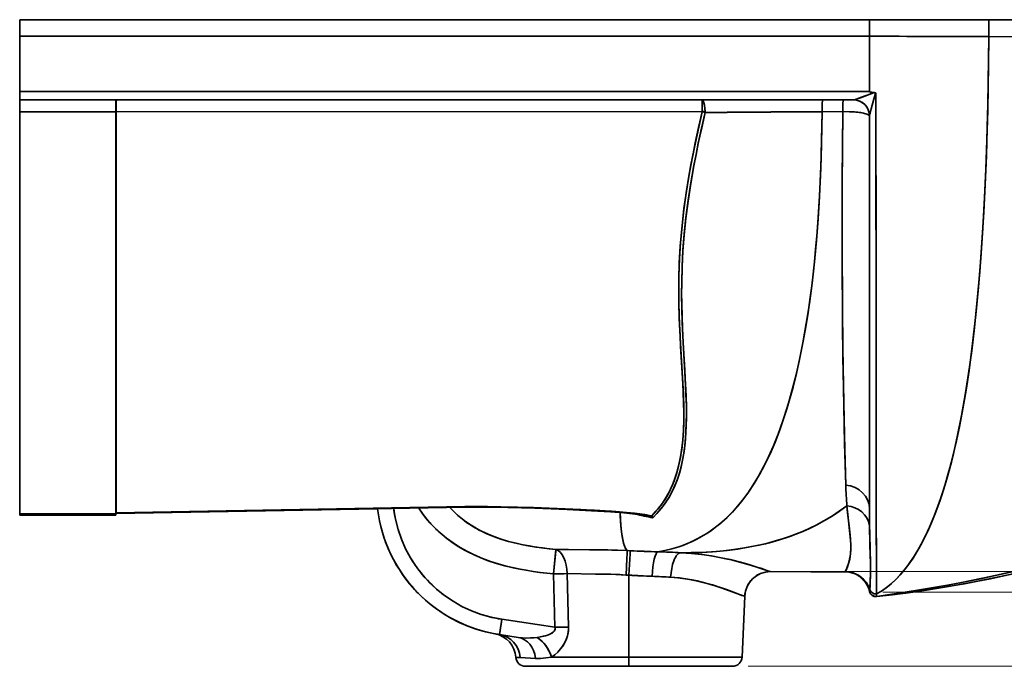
# Model space of a CAD drawing. Extents: x 265 to 2038, y 9 to 1439.
# Tile 8 of 9: x 1449 to 1756, y 1032 to 1234. Entities that reach past the tile are written whole.
import ezdxf

# ---------------------------------------------------------------- set-up
doc = ezdxf.new("R2010")
doc.units = 0

msp = doc.modelspace()

# ---------------------------------------------------------------- linework, layer by layer
at = {"color": 7, "lineweight": 35}
for p, q in [((1713.95, 1233.6), (1448.96, 1233.6)), ((1448.96, 1233.6), (1713.95, 1233.6)), ((1713.95, 1233.6), (1751.14, 1233.6)), ((1751.14, 1233.6), (1713.95, 1233.6)), ((1751.14, 1233.6), (1915.21, 1233.6)), ((1915.21, 1233.6), (1751.14, 1233.6)), ((1713.96, 1228.45), (1448.96, 1228.45)), ((1448.96, 1228.45), (1713.96, 1228.45)), ((1448.96, 1211.18), (1713.96, 1211.18)), ((1713.96, 1211.18), (1448.96, 1211.18)), ((1708.97, 1208.6), (1448.96, 1208.6)), ((1448.96, 1208.6), (1708.97, 1208.6)), ((1448.96, 1208.6), (1478.89, 1208.6)), ((1661.78, 1208.6), (1479.11, 1208.6)), ((1699.39, 1208.6), (1661.78, 1208.6)), ((1478.89, 1204.94), (1448.96, 1204.94)), ((1448.96, 1079.6), (1448.96, 1204.94)), ((1448.96, 1204.94), (1478.89, 1204.94)), ((1448.96, 1204.94), (1448.96, 1079.6)), ((1479.03, 1204.94), (1661.81, 1204.96)), ((1661.81, 1204.96), (1479.03, 1204.94)), ((1713.96, 1203.6), (1713.96, 1081.19)), ((1713.96, 1081.19), (1713.96, 1203.6)), ((1479.03, 1079.91), (1587.81, 1081.86)), ((1587.81, 1081.86), (1479.03, 1079.91)), ((1587.82, 1081.65), (1479.03, 1079.7)), ((1560.57, 1081.16), (1479.03, 1079.7)), ((1478.89, 1079.6), (1448.96, 1079.6)), ((1448.96, 1079.6), (1478.89, 1079.6)), ((1448.96, 1079.23), (1478.96, 1079.23)), ((1478.96, 1079.23), (1448.96, 1079.23)), ((1638.96, 1034.97), (1638.96, 1060.5)), ((1638.96, 1060.5), (1638.96, 1034.97)), ((1614.82, 1034.97), (1638.96, 1034.97)), ((1638.96, 1034.97), (1614.82, 1034.97)), ((1638.96, 1034.97), (1674.23, 1034.97)), ((1674.23, 1034.97), (1638.96, 1034.97)), ((1606.68, 1032.1), (1638.96, 1032.1)), ((1638.96, 1032.1), (1606.68, 1032.1)), ((1606.68, 1032.1), (1638.96, 1032.1)), ((1638.96, 1032.1), (1615.96, 1032.1)), ((1638.96, 1032.1), (1615.96, 1032.1)), ((1615.96, 1032.1), (1638.96, 1032.1)), ((1661.96, 1032.1), (1638.96, 1032.1)), ((1661.96, 1032.1), (1638.96, 1032.1)), ((1638.96, 1032.1), (1661.96, 1032.1)), ((1638.96, 1032.1), (1661.78, 1032.1)), ((1638.96, 1032.1), (1671.23, 1032.1))]:
    msp.add_line(p, q, dxfattribs=at)
at = {"color": 7, "lineweight": 35, "ltscale": 0.128793}
msp.add_line((1448.96, 1233.6), (1448.96, 1228.45), dxfattribs=at)
msp.add_line((1448.96, 1233.6), (1448.96, 1228.45), dxfattribs=at)
at = {"color": 7, "lineweight": 35, "ltscale": 0.431805}
for p, q in [((1448.96, 1211.18), (1448.96, 1228.45)), ((1448.96, 1228.45), (1448.96, 1211.18)), ((1713.96, 1211.18), (1713.96, 1228.45)), ((1713.96, 1228.45), (1713.96, 1211.18))]:
    msp.add_line(p, q, dxfattribs=at)
at = {"color": 7, "lineweight": 35, "ltscale": 0.064401}
msp.add_line((1448.96, 1211.18), (1448.96, 1208.6), dxfattribs=at)
msp.add_line((1448.96, 1211.18), (1448.96, 1208.6), dxfattribs=at)
at = {"color": 7, "lineweight": 35, "ltscale": 0.091556}
for p, q in [((1448.96, 1204.94), (1448.96, 1208.6)), ((1448.96, 1208.6), (1448.96, 1204.94)), ((1478.89, 1204.94), (1478.89, 1208.6)), ((1478.89, 1208.6), (1478.89, 1204.94))]:
    msp.add_line(p, q, dxfattribs=at)
at = {"color": 7, "lineweight": 35, "ltscale": 0.005673}
msp.add_line((1479.11, 1208.6), (1478.89, 1208.6), dxfattribs=at)
at = {"color": 7, "lineweight": 35, "ltscale": 0.00567}
msp.add_line((1478.89, 1208.6), (1479.11, 1208.6), dxfattribs=at)
at = {"color": 7, "lineweight": 35, "ltscale": 0.161072}
msp.add_line((1705.83, 1208.6), (1699.39, 1208.6), dxfattribs=at)
at = {"color": 7, "lineweight": 35, "ltscale": 0.07814}
msp.add_line((1708.96, 1208.6), (1705.83, 1208.6), dxfattribs=at)
at = {"color": 7, "lineweight": 35, "ltscale": 0.000253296}
msp.add_line((1708.96, 1208.6), (1708.97, 1208.6), dxfattribs=at)
at = {"color": 7, "lineweight": 35, "ltscale": 0.003491}
for p, q in [((1479.03, 1204.94), (1478.89, 1204.94)), ((1478.89, 1204.94), (1479.03, 1204.94))]:
    msp.add_line(p, q, dxfattribs=at)
at = {"color": 7, "lineweight": 35, "ltscale": 0.161181}
for p, q in [((1699.17, 1204.94), (1705.62, 1204.98)), ((1705.62, 1204.98), (1699.17, 1204.94))]:
    msp.add_line(p, q, dxfattribs=at)
at = {"color": 7, "lineweight": 35, "ltscale": 0.001333}
msp.add_line((1713.96, 1203.6), (1713.96, 1203.65), dxfattribs=at)
msp.add_line((1713.96, 1203.6), (1713.96, 1203.65), dxfattribs=at)
at = {"color": 7, "lineweight": 35, "ltscale": 0.005219}
for p, q in [((1587.81, 1081.86), (1587.82, 1081.65)), ((1587.82, 1081.65), (1587.81, 1081.86))]:
    msp.add_line(p, q, dxfattribs=at)
at = {"color": 7, "lineweight": 35, "ltscale": 0.009354}
msp.add_line((1448.96, 1079.6), (1448.96, 1079.23), dxfattribs=at)
msp.add_line((1448.96, 1079.6), (1448.96, 1079.23), dxfattribs=at)
at = {"color": 7, "lineweight": 35, "ltscale": 0.001816}
for p, q in [((1478.96, 1079.58), (1478.89, 1079.6)), ((1478.89, 1079.6), (1478.96, 1079.58))]:
    msp.add_line(p, q, dxfattribs=at)
at = {"color": 7, "lineweight": 35, "ltscale": 0.001758}
for p, q in [((1478.96, 1079.91), (1479.03, 1079.91)), ((1479.03, 1079.91), (1478.96, 1079.91))]:
    msp.add_line(p, q, dxfattribs=at)
at = {"color": 7, "lineweight": 35, "ltscale": 0.005164}
msp.add_line((1478.96, 1079.7), (1478.96, 1079.91), dxfattribs=at)
at = {"color": 7, "lineweight": 35, "ltscale": 0.008246}
msp.add_line((1478.96, 1079.91), (1478.96, 1079.58), dxfattribs=at)
at = {"color": 7, "lineweight": 35, "ltscale": 0.005154}
msp.add_line((1478.96, 1079.91), (1478.96, 1079.7), dxfattribs=at)
at = {"color": 7, "lineweight": 35, "ltscale": 0.008249}
msp.add_line((1478.96, 1079.58), (1478.96, 1079.91), dxfattribs=at)
at = {"color": 7, "lineweight": 35, "ltscale": 0.00185}
for p, q in [((1479.03, 1079.7), (1478.96, 1079.7)), ((1478.96, 1079.7), (1479.03, 1079.7))]:
    msp.add_line(p, q, dxfattribs=at)
at = {"color": 7, "lineweight": 35, "ltscale": 0.011917}
msp.add_line((1478.96, 1079.23), (1478.96, 1079.7), dxfattribs=at)
at = {"color": 7, "lineweight": 35, "ltscale": 0.011908}
msp.add_line((1478.96, 1079.23), (1478.96, 1079.7), dxfattribs=at)
at = {"color": 7, "lineweight": 35, "ltscale": 0.008823}
msp.add_line((1478.96, 1079.23), (1478.96, 1079.58), dxfattribs=at)
at = {"color": 7, "lineweight": 35, "ltscale": 0.005143}
msp.add_line((1479.03, 1079.91), (1479.03, 1079.7), dxfattribs=at)
at = {"color": 7, "lineweight": 35, "ltscale": 0.005161}
msp.add_line((1479.03, 1079.91), (1479.03, 1079.7), dxfattribs=at)
at = {"color": 7, "lineweight": 35, "ltscale": 0.153928}
msp.add_line((1716.08, 1075.97), (1716.09, 1069.81), dxfattribs=at)
at = {"color": 7, "lineweight": 35, "ltscale": 0.144037}
msp.add_line((1716.1, 1069.22), (1716.08, 1074.98), dxfattribs=at)
at = {"color": 7, "lineweight": 35, "ltscale": 0.025464}
msp.add_line((1639.36, 1068.12), (1638.35, 1068.16), dxfattribs=at)
msp.add_line((1639.36, 1068.12), (1638.35, 1068.16), dxfattribs=at)
at = {"color": 7, "lineweight": 35, "ltscale": 0.416403}
msp.add_line((1615.44, 1060.9), (1615.88, 1044.25), dxfattribs=at)
msp.add_line((1615.44, 1060.9), (1615.88, 1044.25), dxfattribs=at)
at = {"color": 7, "lineweight": 35, "ltscale": 0.416393}
for p, q in [((1620.1, 1044.32), (1619.67, 1060.97)), ((1619.67, 1060.97), (1620.1, 1044.32))]:
    msp.add_line(p, q, dxfattribs=at)
at = {"color": 7, "lineweight": 35, "ltscale": 0.021587}
for p, q in [((1638.09, 1060.55), (1638.96, 1060.5)), ((1638.96, 1060.5), (1638.09, 1060.55))]:
    msp.add_line(p, q, dxfattribs=at)
at = {"color": 7, "lineweight": 35, "ltscale": 0.0003108}
msp.add_line((1681.05, 1062.29), (1681.06, 1062.29), dxfattribs=at)
at = {"color": 7, "lineweight": 35, "ltscale": 0.002951}
msp.add_line((1683.04, 1061.6), (1682.92, 1061.6), dxfattribs=at)
at = {"color": 8, "lineweight": 13}
for p, q in [((1684.92, 1061.6), (2037.56, 1061.6)), ((1676.11, 1032.1), (2037.56, 1032.1))]:
    msp.add_line(p, q, dxfattribs=at)
at = {"color": 7, "lineweight": 35, "ltscale": 0.051047}
msp.add_line((1716.13, 1058.57), (1716.12, 1060.61), dxfattribs=at)
at = {"color": 7, "lineweight": 35, "ltscale": 0.042392}
msp.add_line((1716.12, 1060.44), (1716.13, 1058.75), dxfattribs=at)
at = {"color": 7, "lineweight": 35, "ltscale": 0.01398}
msp.add_line((1577.73, 1057.27), (1578.14, 1056.89), dxfattribs=at)
at = {"color": 7, "lineweight": 35, "ltscale": 0.000342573}
msp.add_line((1675.93, 1057.25), (1675.93, 1057.24), dxfattribs=at)
at = {"color": 7, "lineweight": 35, "ltscale": 0.00040562}
msp.add_line((1713.48, 1056.94), (1713.48, 1056.93), dxfattribs=at)
at = {"color": 7, "lineweight": 35, "ltscale": 0.006782}
msp.add_line((1672.57, 1054.81), (1672.32, 1054.91), dxfattribs=at)
at = {"color": 7, "lineweight": 35, "ltscale": 0.474942}
msp.add_line((1675.06, 1053.95), (1674.23, 1034.97), dxfattribs=at)
msp.add_line((1675.06, 1053.95), (1674.23, 1034.97), dxfattribs=at)
at = {"color": 7, "lineweight": 35, "ltscale": 0.001725}
msp.add_line((1675.22, 1055.23), (1675.21, 1055.16), dxfattribs=at)
at = {"color": 7, "lineweight": 35, "ltscale": 0.000251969}
msp.add_line((1675.21, 1055.2), (1675.21, 1055.19), dxfattribs=at)
at = {"color": 7, "lineweight": 35, "ltscale": 0.003036}
msp.add_line((1714.01, 1055.38), (1713.98, 1055.5), dxfattribs=at)
at = {"color": 7, "lineweight": 35, "ltscale": 0.000773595}
msp.add_line((1714, 1055.41), (1714.01, 1055.38), dxfattribs=at)
at = {"color": 7, "lineweight": 35, "ltscale": 0.014512}
msp.add_line((1714.01, 1055.42), (1714.05, 1056), dxfattribs=at)
at = {"color": 7, "lineweight": 35, "ltscale": 0.014509}
msp.add_line((1714.05, 1056), (1714.01, 1055.42), dxfattribs=at)
at = {"color": 7, "lineweight": 35, "ltscale": 0.00105}
for p, q in [((1714.01, 1055.38), (1714.01, 1055.42)), ((1714.01, 1055.42), (1714.01, 1055.38))]:
    msp.add_line(p, q, dxfattribs=at)
at = {"color": 7, "lineweight": 35, "ltscale": 0.003516}
msp.add_line((1716.14, 1055.96), (1716.14, 1056.1), dxfattribs=at)
at = {"color": 7, "lineweight": 35, "ltscale": 0.018208}
msp.add_line((1716.17, 1053.9), (1716.15, 1054.63), dxfattribs=at)
at = {"color": 7, "lineweight": 35, "ltscale": 0.001392}
msp.add_line((1716.17, 1053.84), (1716.17, 1053.9), dxfattribs=at)
msp.add_line((1716.17, 1053.84), (1716.17, 1053.9), dxfattribs=at)
at = {"color": 7, "lineweight": 35, "ltscale": 6.10352e-05}
msp.add_line((1716.17, 1053.84), (1716.17, 1053.84), dxfattribs=at)
msp.add_line((1716.17, 1053.84), (1716.17, 1053.84), dxfattribs=at)
at = {"color": 7, "lineweight": 13}
msp.add_line((1718.12, 1055.19), (1999.76, 1055.19), dxfattribs=at)
at = {"color": 7, "lineweight": 35, "ltscale": 0.418944}
for p, q in [((1599.31, 1046.74), (1615.88, 1044.25)), ((1615.88, 1044.25), (1599.31, 1046.74))]:
    msp.add_line(p, q, dxfattribs=at)
at = {"color": 7, "lineweight": 35, "ltscale": 0.148434}
for p, q in [((1598.56, 1041.97), (1604.43, 1041.09)), ((1604.43, 1041.09), (1598.56, 1041.97)), ((1604.43, 1041.09), (1598.56, 1041.97))]:
    msp.add_line(p, q, dxfattribs=at)
at = {"color": 7, "lineweight": 35, "ltscale": 0.00043852}
msp.add_line((1598.56, 1041.97), (1598.58, 1041.97), dxfattribs=at)
at = {"color": 7, "lineweight": 35, "ltscale": 0.118537}
msp.add_line((1605.03, 1034.82), (1609.77, 1034.57), dxfattribs=at)
at = {"color": 7, "lineweight": 35, "ltscale": 0.118534}
msp.add_line((1609.77, 1034.57), (1605.03, 1034.82), dxfattribs=at)
at = {"color": 7, "lineweight": 35, "ltscale": 0.071729}
msp.add_line((1638.96, 1034.97), (1638.96, 1032.1), dxfattribs=at)
msp.add_line((1638.96, 1034.97), (1638.96, 1032.1), dxfattribs=at)
at = {"color": 7, "lineweight": 35, "ltscale": 0.231952}
for p, q in [((1606.68, 1032.1), (1615.96, 1032.1)), ((1661.96, 1032.1), (1671.23, 1032.1))]:
    msp.add_line(p, q, dxfattribs=at)
at = {"color": 7, "lineweight": 35, "ltscale": 0.00119}
for p, q in [((1638.96, 1032.1), (1638.96, 1032.15)), ((1638.96, 1032.15), (1638.96, 1032.1))]:
    msp.add_line(p, q, dxfattribs=at)
at = {"color": 7, "lineweight": 35, "ltscale": 0.045303}
msp.add_line((1662.09, 1032.1), (1663.9, 1032.1), dxfattribs=at)
at = {"color": 7, "lineweight": 35, "ltscale": 0.068622}
msp.add_line((1664.67, 1032.1), (1667.42, 1032.1), dxfattribs=at)
at = {"color": 7, "lineweight": 35, "ltscale": 0.015628}
msp.add_line((1668.15, 1032.1), (1668.77, 1032.1), dxfattribs=at)
at = {"color": 7, "lineweight": 35, "ltscale": 0.015625}
msp.add_line((1669.22, 1032.1), (1669.84, 1032.1), dxfattribs=at)
at = {"color": 7, "lineweight": 35, "ltscale": 0.012238}
msp.add_line((1670.12, 1032.1), (1670.61, 1032.1), dxfattribs=at)
at = {"color": 7, "lineweight": 35}
for points in [[(1713.95, 1233.6), (1713.95, 1233.53), (1713.95, 1233.03), (1713.96, 1228.45)], [(1751.14, 1233.6), (1751.14, 1233.59), (1751.15, 1232.98), (1751.15, 1228.35)], [(1751.14, 1233.6), (1751.14, 1233.6), (1751.14, 1233.31), (1751.15, 1228.35)], [(1716.15, 1054.63), (1717.68, 1055.52), (1719.17, 1056.55), (1720.63, 1057.72), (1722.06, 1059.02), (1723.45, 1060.46), (1724.81, 1062.04), (1725.61, 1063.05), (1726.39, 1064.11), (1727.92, 1066.38), (1729.4, 1068.84), (1730.83, 1071.5), (1732.16, 1074.24), (1733.44, 1077.16), (1734.68, 1080.26), (1735.87, 1083.53), (1736.63, 1085.8), (1737.37, 1088.14), (1738.09, 1090.57), (1738.8, 1093.08), (1740.14, 1098.31), (1740.81, 1101.17), (1741.46, 1104.12), (1742.68, 1110.24), (1743.82, 1116.67), (1744.87, 1123.39), (1745.83, 1130.4), (1746.7, 1137.68), (1747.59, 1146.2), (1748.36, 1155.04), (1749.04, 1164.19), (1749.62, 1173.65), (1750.05, 1182.29), (1750.41, 1191.15), (1750.7, 1200.22), (1750.87, 1207.15), (1751, 1214.19), (1751.15, 1228.35)], [(1716.15, 1054.63), (1717.74, 1055.56), (1719.29, 1056.64), (1720.81, 1057.87), (1722.29, 1059.25), (1723.74, 1060.78), (1725.14, 1062.46), (1725.96, 1063.53), (1726.77, 1064.65), (1727.57, 1065.84), (1728.36, 1067.08), (1729.89, 1069.72), (1731.36, 1072.56), (1732.73, 1075.5), (1734.05, 1078.63), (1735.31, 1081.96), (1736.52, 1085.48), (1737.56, 1088.76), (1738.55, 1092.19), (1739.5, 1095.76), (1740.19, 1098.54), (1740.86, 1101.4), (1742, 1106.74), (1743.07, 1112.34), (1744.07, 1118.18), (1745, 1124.27), (1745.57, 1128.44), (1746.12, 1132.71), (1746.64, 1137.12), (1747.13, 1141.62), (1747.96, 1150.3), (1748.69, 1159.3), (1749.32, 1168.62), (1749.86, 1178.24), (1750.25, 1187.04), (1750.58, 1196.07), (1750.83, 1205.3), (1750.97, 1212.36), (1751.08, 1219.53), (1751.15, 1228.35)], [(1751.15, 1228.35), (1795.03, 1228.23), (1837.29, 1228.16), (1883.64, 1228.15), (1905.46, 1228.2), (1913.4, 1228.24), (1918.57, 1228.3), (1920.18, 1228.33)], [(1751.15, 1228.35), (1824.13, 1228.18), (1853.57, 1228.15), (1881.07, 1228.15), (1902.54, 1228.19), (1914.03, 1228.25), (1917.99, 1228.29), (1920.18, 1228.33)], [(1715.45, 1210.88), (1714.67, 1210.61), (1712.52, 1209.81), (1711.14, 1209.3), (1709.85, 1208.86), (1709.29, 1208.68), (1709.04, 1208.61), (1708.97, 1208.6)], [(1708.97, 1208.6), (1709, 1208.6), (1709.12, 1208.63), (1709.9, 1208.87), (1711.15, 1209.31), (1713.19, 1210.06), (1714.61, 1210.59), (1715.36, 1210.85), (1715.45, 1210.87)], [(1715.45, 1210.88), (1714.68, 1210.97), (1714.22, 1211.05), (1714.07, 1211.09), (1714, 1211.12), (1713.96, 1211.18)], [(1713.96, 1211.18), (1714.06, 1211.09), (1714.29, 1211.03), (1714.59, 1210.98), (1715.45, 1210.88)], [(1713.96, 1203.65), (1714.02, 1203.96), (1714.14, 1204.48), (1714.51, 1205.87), (1715.12, 1208.08), (1715.55, 1209.58), (1715.78, 1210.32), (1715.86, 1210.52), (1715.91, 1210.59), (1715.94, 1210.61), (1715.96, 1210.61), (1715.98, 1210.61)], [(1713.96, 1203.65), (1714.01, 1203.95), (1714.14, 1204.45), (1714.5, 1205.83), (1715.32, 1208.79), (1715.65, 1209.92), (1715.83, 1210.44), (1715.87, 1210.54), (1715.9, 1210.58), (1715.93, 1210.6), (1715.94, 1210.61), (1715.98, 1210.61)], [(1715.98, 1210.61), (1715.9, 1210.71), (1715.73, 1210.81), (1715.45, 1210.88)], [(1715.45, 1210.87), (1715.66, 1210.84), (1715.79, 1210.79), (1715.93, 1210.68), (1715.98, 1210.61)], [(1716.15, 1054.63), (1716.14, 1056.51), (1716.07, 1086.43), (1716.03, 1125.41), (1715.98, 1210.61)], [(1716.15, 1054.63), (1716.12, 1060.97), (1716.07, 1081.8), (1716.01, 1159.64), (1715.98, 1210.61)], [(1479.03, 1204.94), (1479.05, 1207.39), (1479.08, 1208.26), (1479.1, 1208.55), (1479.11, 1208.59), (1479.11, 1208.6), (1479.11, 1208.6), (1479.11, 1208.6)], [(1479.03, 1204.94), (1479.05, 1207.39), (1479.08, 1208.26), (1479.1, 1208.55), (1479.11, 1208.59), (1479.11, 1208.6), (1479.11, 1208.6), (1479.11, 1208.6)], [(1661.78, 1208.6), (1661.78, 1208.59), (1661.78, 1208.55), (1661.79, 1208.16), (1661.81, 1204.96)], [(1662.72, 1204.96), (1662.65, 1205.9), (1662.53, 1206.78), (1662.41, 1207.43), (1662.25, 1207.98), (1662.14, 1208.25), (1662.01, 1208.45), (1661.88, 1208.57), (1661.78, 1208.6)], [(1661.78, 1208.6), (1661.91, 1208.55), (1662.04, 1208.42), (1662.16, 1208.2), (1662.35, 1207.65), (1662.51, 1206.94), (1662.62, 1206.14), (1662.72, 1204.96)], [(1661.78, 1208.6), (1661.78, 1208.6), (1661.78, 1208.6), (1661.78, 1208.56), (1661.79, 1208.23), (1661.81, 1204.96)], [(1478.89, 1204.94), (1478.89, 1103.04), (1478.89, 1092.89), (1478.89, 1079.6)], [(1478.89, 1204.94), (1478.89, 1110.21), (1478.89, 1079.6)], [(1479.03, 1079.91), (1479.02, 1098.18), (1479.03, 1145.79), (1479.03, 1204.94)], [(1479.03, 1204.94), (1479.03, 1110.22), (1479.03, 1079.91)], [(1661.8, 1204.9), (1660.69, 1200.04), (1659.65, 1195.2), (1658.94, 1191.76), (1658.28, 1188.33), (1657.55, 1184.22), (1656.88, 1180.13), (1656.12, 1174.72), (1655.5, 1169.36), (1655.03, 1164.06), (1654.72, 1159.05), (1654.55, 1154.12), (1654.49, 1149.28), (1654.54, 1144.53), (1654.73, 1138.59), (1654.92, 1134.74), (1655.35, 1127.33), (1655.76, 1120.33), (1655.92, 1117), (1656.05, 1112.41), (1656.06, 1110.2), (1656.03, 1108.07), (1655.93, 1105.32), (1655.74, 1102.7), (1655.47, 1100.19), (1655.26, 1098.68), (1655.01, 1097.21), (1654.73, 1095.8), (1654.42, 1094.44), (1653.89, 1092.49), (1653.29, 1090.64), (1652.62, 1088.9), (1651.89, 1087.25), (1651.03, 1085.58), (1650.1, 1084.02), (1649.11, 1082.57), (1648.06, 1081.23), (1647.28, 1080.33), (1646.05, 1078.98)], [(1646.05, 1078.98), (1647.43, 1080.5), (1648.03, 1081.19), (1649.18, 1082.67), (1650.26, 1084.28), (1651.26, 1086.02), (1652.19, 1087.9), (1653.03, 1089.92), (1653.77, 1092.1), (1654.41, 1094.42), (1654.97, 1096.98), (1655.41, 1099.71), (1655.73, 1102.6), (1655.94, 1105.65), (1656.04, 1108.87), (1656.06, 1111.38), (1656.01, 1113.98), (1655.89, 1117.57), (1655.77, 1120.04), (1655.48, 1125.17), (1655.08, 1131.77), (1654.89, 1135.18), (1654.66, 1140.45), (1654.51, 1146.38), (1654.49, 1149.41), (1654.51, 1152.48), (1654.66, 1157.71), (1654.96, 1163.03), (1655.41, 1168.43), (1655.72, 1171.39), (1656.07, 1174.36), (1656.48, 1177.38), (1656.93, 1180.41), (1657.94, 1186.48), (1658.77, 1190.9), (1659.67, 1195.33), (1660.71, 1200.11), (1661.8, 1204.9)], [(1646.44, 1078.35), (1647.66, 1079.72), (1648.41, 1080.54), (1649.14, 1081.41), (1650.28, 1082.95), (1651.36, 1084.61), (1652.35, 1086.41), (1653.26, 1088.36), (1654.08, 1090.46), (1654.68, 1092.31), (1655.21, 1094.27), (1655.67, 1096.34), (1656.06, 1098.52), (1656.27, 1100.03), (1656.45, 1101.6), (1656.71, 1104.87), (1656.82, 1107.18), (1656.87, 1109.58), (1656.85, 1112.9), (1656.76, 1116.37), (1656.6, 1119.97), (1656.19, 1127.32), (1655.76, 1135.11), (1655.57, 1139.33), (1655.44, 1143.64), (1655.38, 1147.71), (1655.4, 1151.84), (1655.53, 1156.76), (1655.79, 1161.76), (1656.19, 1166.83), (1656.72, 1171.95), (1657.41, 1177.32), (1658.25, 1182.73), (1659.21, 1188.17), (1659.87, 1191.59), (1660.58, 1195.02), (1661.62, 1199.84), (1662.73, 1204.68)], [(1646.44, 1078.35), (1647.62, 1079.67), (1648.73, 1080.92), (1649.09, 1081.35), (1650.33, 1083.02), (1650.92, 1083.91), (1651.49, 1084.84), (1652.04, 1085.81), (1652.56, 1086.83), (1653.29, 1088.43), (1653.96, 1090.13), (1654.57, 1091.94), (1655.11, 1093.85), (1655.68, 1096.38), (1656.14, 1099.08), (1656.49, 1101.95), (1656.72, 1104.98), (1656.84, 1108.18), (1656.87, 1110.66), (1656.85, 1113.24), (1656.74, 1116.8), (1656.64, 1119.25), (1656.37, 1124.34), (1655.87, 1132.94), (1655.65, 1137.44), (1655.5, 1141.24), (1655.41, 1145.11), (1655.38, 1148.34), (1655.4, 1151.61), (1655.52, 1156.52), (1655.78, 1161.51), (1656.16, 1166.57), (1656.69, 1171.69), (1657.38, 1177.1), (1658.22, 1182.55), (1659.19, 1188.04), (1659.87, 1191.56), (1660.59, 1195.1), (1661.63, 1199.88), (1662.73, 1204.68)], [(1648, 1067.78), (1650.11, 1068.15), (1652.31, 1068.67), (1654.56, 1069.35), (1655.72, 1069.76), (1656.89, 1070.22), (1658.46, 1070.9), (1660.03, 1071.67), (1661.61, 1072.54), (1663.71, 1073.84), (1664.77, 1074.56), (1665.82, 1075.33), (1666.86, 1076.15), (1667.89, 1077.01), (1669.55, 1078.52), (1671.2, 1080.17), (1672.83, 1081.98), (1674.44, 1083.95), (1676.03, 1086.1), (1677.71, 1088.6), (1679.35, 1091.32), (1680.96, 1094.25), (1682.51, 1097.41), (1684.02, 1100.79), (1685.47, 1104.4), (1686.86, 1108.24), (1688.19, 1112.3), (1689.45, 1116.59), (1690.12, 1119.1), (1690.78, 1121.68), (1691.43, 1124.42), (1692.06, 1127.23), (1693.22, 1132.95), (1694.27, 1138.91), (1695.22, 1145.11), (1696.06, 1151.53), (1696.8, 1158.15), (1697.41, 1164.76), (1697.93, 1171.53), (1698.36, 1178.46), (1698.7, 1185.52), (1698.87, 1190.3), (1699.01, 1195.13), (1699.17, 1204.94)], [(1648, 1067.78), (1650.11, 1068.15), (1652.31, 1068.67), (1654.55, 1069.35), (1656.32, 1069.99), (1658.11, 1070.74), (1659.9, 1071.61), (1661.02, 1072.2), (1662.13, 1072.84), (1663.21, 1073.51), (1664.29, 1074.23), (1665.93, 1075.42), (1667.57, 1076.74), (1669.2, 1078.19), (1670.82, 1079.78), (1672.65, 1081.78), (1674.46, 1083.98), (1676.24, 1086.4), (1677.99, 1089.04), (1679.69, 1091.91), (1681.35, 1095.01), (1682.95, 1098.35), (1684.5, 1101.94), (1685.98, 1105.77), (1687.4, 1109.85), (1688.73, 1114.12), (1689.99, 1118.62), (1691.18, 1123.34), (1692.28, 1128.27), (1693.3, 1133.41), (1694.09, 1137.84), (1694.82, 1142.4), (1695.49, 1147.07), (1695.95, 1150.66), (1696.38, 1154.31), (1696.8, 1158.15), (1697.17, 1162.06), (1697.53, 1166.19), (1697.85, 1170.37), (1698.38, 1178.74), (1698.77, 1187.31), (1699.03, 1196.04), (1699.17, 1204.94)], [(1705.62, 1204.98), (1705.46, 1183.74), (1705.43, 1163.29), (1705.52, 1144), (1705.66, 1131.46), (1705.84, 1119.8), (1706.05, 1109.15), (1706.27, 1099.61), (1706.56, 1088.55)], [(1705.62, 1204.98), (1705.45, 1181.9), (1705.44, 1159.73), (1705.57, 1138.96), (1705.7, 1128.59), (1705.86, 1118.85), (1706.22, 1101.56), (1706.56, 1088.55)], [(1705.62, 1204.98), (1707.72, 1204.94), (1709.75, 1204.81), (1710.7, 1204.71), (1711.6, 1204.57), (1712.41, 1204.41), (1713.1, 1204.21), (1713.62, 1203.99), (1713.8, 1203.87), (1713.92, 1203.73), (1713.96, 1203.6)], [(1713.96, 1203.6), (1713.93, 1203.7), (1713.86, 1203.81), (1713.67, 1203.96), (1713.39, 1204.11), (1712.79, 1204.31), (1712.06, 1204.49), (1711.26, 1204.63), (1710.3, 1204.75), (1709.3, 1204.85), (1707.99, 1204.93), (1705.62, 1204.98)], [(1573.4, 1081.39), (1574.81, 1079.39), (1576.34, 1077.48), (1577.99, 1075.67), (1579.75, 1073.97), (1581.6, 1072.38), (1582.61, 1071.59), (1583.65, 1070.84), (1585.77, 1069.43), (1587.97, 1068.16), (1590.24, 1067.01), (1592.55, 1065.98), (1595.09, 1065.01), (1597.67, 1064.16), (1600.27, 1063.43), (1602.88, 1062.8), (1604.89, 1062.39), (1606.89, 1062.02), (1609.07, 1061.67), (1611.25, 1061.37), (1615.44, 1060.9)], [(1573.4, 1081.39), (1574.49, 1079.82), (1575.66, 1078.3), (1576.9, 1076.83), (1578.22, 1075.44), (1579.44, 1074.25), (1580.71, 1073.12), (1582.03, 1072.04), (1583.05, 1071.27), (1584.09, 1070.53), (1585.18, 1069.81), (1586.3, 1069.11), (1588.58, 1067.83), (1590.93, 1066.69), (1593.33, 1065.67), (1595.77, 1064.77), (1598.22, 1064), (1600.7, 1063.32), (1603.19, 1062.74), (1605.06, 1062.35), (1606.94, 1062.01), (1609.06, 1061.67), (1611.18, 1061.38), (1615.44, 1060.9)], [(1583.1, 1081.57), (1584.31, 1080.31), (1585.59, 1079.12), (1586.93, 1078.01), (1588.34, 1076.96), (1589.31, 1076.3), (1590.3, 1075.68), (1592.35, 1074.53), (1594.47, 1073.5), (1596.73, 1072.56), (1599.05, 1071.75), (1601.41, 1071.04), (1603.81, 1070.43), (1605.84, 1069.99), (1607.89, 1069.61), (1609.95, 1069.27), (1612.03, 1068.98), (1614.11, 1068.73), (1616.2, 1068.51)], [(1616.2, 1068.51), (1612.45, 1068.93), (1608.72, 1069.47), (1606.86, 1069.79), (1605.01, 1070.16), (1603.2, 1070.58), (1601.4, 1071.04), (1598.83, 1071.82), (1596.32, 1072.72), (1595.09, 1073.23), (1593.87, 1073.77), (1592.29, 1074.56), (1590.75, 1075.41), (1589.25, 1076.34), (1587.59, 1077.5), (1586, 1078.76), (1584.51, 1080.12), (1583.1, 1081.57)], [(1587.81, 1081.86), (1591.34, 1081.9), (1594.81, 1081.89), (1598.23, 1081.84), (1603.39, 1081.73), (1613.53, 1081.41), (1620.87, 1081.1), (1628.17, 1080.73), (1631.54, 1080.53), (1634.89, 1080.3), (1638.21, 1080.02)], [(1638.21, 1080.02), (1633.48, 1080.4), (1628.71, 1080.7), (1623.9, 1080.96), (1616.58, 1081.29), (1609.22, 1081.56), (1604.15, 1081.71), (1599.01, 1081.83), (1593.75, 1081.89), (1590.81, 1081.89), (1587.81, 1081.86)], [(1637.36, 1079.9), (1633.15, 1080.23), (1627.29, 1080.59), (1619.72, 1080.96), (1609.57, 1081.34), (1601.23, 1081.58), (1594.71, 1081.68), (1590.16, 1081.68), (1587.82, 1081.65)], [(1706.93, 1082.11), (1704.65, 1080.46), (1702.32, 1078.92), (1699.96, 1077.51), (1697.57, 1076.21), (1695.15, 1075.03), (1693.62, 1074.34), (1692.08, 1073.7), (1688.99, 1072.52), (1685.88, 1071.5), (1682.75, 1070.62), (1679.46, 1069.84), (1676.17, 1069.18), (1672.88, 1068.65), (1669.59, 1068.23), (1666.28, 1067.9), (1663, 1067.68), (1659.74, 1067.54), (1657.44, 1067.5), (1655.18, 1067.51)], [(1655.18, 1067.51), (1658.39, 1067.52), (1661.69, 1067.61), (1665.04, 1067.81), (1668.42, 1068.1), (1671.7, 1068.49), (1675, 1068.98), (1678.3, 1069.59), (1681.5, 1070.31), (1684.69, 1071.15), (1687.87, 1072.14), (1689.45, 1072.69), (1691.03, 1073.28), (1693.13, 1074.13), (1695.22, 1075.06), (1697.3, 1076.07), (1699.74, 1077.39), (1702.17, 1078.83), (1704.56, 1080.4), (1706.93, 1082.11)], [(1706.93, 1082.11), (1707.2, 1079.36), (1707.75, 1074.4), (1708.05, 1071.44), (1708.14, 1070.12), (1708.16, 1068.66), (1708.09, 1067.37), (1707.94, 1066.24), (1707.78, 1065.44), (1707.43, 1064.14), (1707.16, 1063.3), (1706.92, 1062.66), (1706.61, 1061.95), (1706.36, 1061.6), (1706.32, 1061.56)], [(1706.93, 1082.11), (1707.14, 1079.94), (1707.58, 1075.88), (1707.91, 1072.96), (1708.04, 1071.62), (1708.15, 1069.77), (1708.15, 1068.41), (1708.07, 1067.19), (1707.95, 1066.32), (1707.8, 1065.53), (1707.44, 1064.17), (1707.09, 1063.11), (1706.65, 1062.02), (1706.46, 1061.71), (1706.32, 1061.56)], [(1636.18, 1080), (1636.44, 1076.01), (1636.64, 1073.97), (1636.81, 1072.75), (1637.1, 1071.11), (1637.22, 1070.61), (1637.51, 1069.7), (1637.87, 1068.88), (1638.26, 1068.26), (1638.35, 1068.16)], [(1638.35, 1068.16), (1638.15, 1068.42), (1637.89, 1068.83), (1637.54, 1069.61), (1637.25, 1070.5), (1637.13, 1070.98), (1636.92, 1072.03), (1636.74, 1073.18), (1636.46, 1075.83), (1636.24, 1078.97), (1636.18, 1080)], [(1637.35, 1079.9), (1640.9, 1079.54), (1642.85, 1079.29), (1643.7, 1079.14), (1643.77, 1079.13)], [(1646.05, 1078.98), (1645.35, 1079.14), (1643.86, 1079.39), (1641.5, 1079.69), (1638.21, 1080.02)], [(1646.05, 1078.98), (1645.35, 1079.14), (1643.86, 1079.39), (1642.82, 1079.53), (1640.69, 1079.78), (1638.21, 1080.02)], [(1716.17, 1053.84), (1721.17, 1054.42), (1726.69, 1055.14), (1731.7, 1055.85), (1739.19, 1057.05), (1745.46, 1058.17), (1751.69, 1059.4), (1757.75, 1060.69), (1763.77, 1062.09), (1769.77, 1063.59), (1775.72, 1065.19), (1781.63, 1066.89), (1787.28, 1068.62), (1792.88, 1070.45), (1798.44, 1072.38), (1803.95, 1074.41), (1809.26, 1076.49), (1813.64, 1078.28)], [(1813.64, 1078.28), (1809.69, 1076.66), (1805.73, 1075.09), (1801.73, 1073.58), (1797.7, 1072.12), (1793.64, 1070.71), (1789.54, 1069.35), (1785.42, 1068.04), (1781.27, 1066.78), (1777.1, 1065.57), (1772.89, 1064.41), (1768.67, 1063.3), (1764.42, 1062.24), (1760.14, 1061.23), (1755.85, 1060.27), (1751.53, 1059.36), (1747.2, 1058.5), (1742.84, 1057.69), (1738.47, 1056.93), (1734.08, 1056.22), (1729.68, 1055.56), (1725.29, 1054.94), (1717.69, 1054.01), (1716.17, 1053.84)], [(1813.64, 1078.28), (1807.67, 1075.85), (1803.76, 1074.34), (1797.64, 1072.1), (1791.46, 1069.98), (1785.23, 1067.98), (1778.95, 1066.1), (1772.61, 1064.34), (1766.23, 1062.69), (1760.26, 1061.26), (1754.26, 1059.93), (1748.22, 1058.7), (1743.6, 1057.83), (1738.97, 1057.02), (1734.28, 1056.25), (1729.57, 1055.54), (1723.23, 1054.68), (1716.91, 1053.92), (1716.17, 1053.84)], [(1713.99, 1076.04), (1714.04, 1073.27), (1714.16, 1068.42), (1714.28, 1064.39), (1714.3, 1061.14), (1714.21, 1058.62), (1714.08, 1056.43), (1714.05, 1056)], [(1714.05, 1056), (1714.13, 1057.17), (1714.22, 1058.84), (1714.27, 1059.89), (1714.31, 1061.85), (1714.28, 1064.28), (1714.21, 1066.88), (1714.12, 1069.92), (1713.99, 1076.04)], [(1589.53, 1067.35), (1587.7, 1068.31), (1585.91, 1069.35), (1584.16, 1070.48), (1582.48, 1071.69)], [(1616.2, 1068.51), (1616.09, 1067.41), (1615.44, 1060.9)], [(1615.44, 1060.9), (1616.14, 1067.96), (1616.2, 1068.51)], [(1616.2, 1068.51), (1626.61, 1068.42), (1632.33, 1068.36), (1638.35, 1068.16)], [(1638.35, 1068.16), (1633.61, 1068.33), (1628.96, 1068.4), (1620.13, 1068.47), (1616.2, 1068.51)], [(1638.35, 1068.16), (1638.36, 1067.98), (1638.36, 1067.17), (1638.32, 1065.66), (1638.09, 1060.55)], [(1638.35, 1068.16), (1638.36, 1067.98), (1638.36, 1067.17), (1638.32, 1065.66), (1638.09, 1060.55)], [(1639.36, 1068.12), (1639.31, 1067.13), (1638.96, 1060.5)], [(1639.36, 1068.12), (1639.31, 1067.13), (1638.96, 1060.5)], [(1655.18, 1067.51), (1654.78, 1067.44), (1654.38, 1067.22), (1654.01, 1066.87), (1653.72, 1066.49), (1653.44, 1066.05), (1653.19, 1065.55), (1652.96, 1065), (1652.58, 1063.8), (1652.29, 1062.54), (1652.08, 1061.22), (1651.96, 1059.87)], [(1655.18, 1067.51), (1654.78, 1067.44), (1654.38, 1067.22), (1654.01, 1066.87), (1653.72, 1066.49), (1653.44, 1066.05), (1653.19, 1065.55), (1652.96, 1065), (1652.57, 1063.8), (1652.29, 1062.54), (1652.08, 1061.22), (1651.96, 1059.87)], [(1683.05, 1061.6), (1683.05, 1061.6), (1682.9, 1061.64), (1681.97, 1061.96), (1680.09, 1062.62), (1678.83, 1063.04), (1676.31, 1063.82), (1673.31, 1064.65), (1671.32, 1065.15), (1669.2, 1065.63), (1667.19, 1066.04), (1665.09, 1066.42), (1661.92, 1066.9), (1658.61, 1067.27), (1655.18, 1067.51)], [(1683.05, 1061.6), (1683.05, 1061.6), (1682.9, 1061.64), (1681.97, 1061.97), (1680.06, 1062.63), (1678.82, 1063.04), (1676.18, 1063.86), (1673.14, 1064.7), (1670.49, 1065.34), (1667.67, 1065.95), (1664.69, 1066.49), (1661.6, 1066.94), (1658.42, 1067.28), (1655.18, 1067.51)], [(1619.67, 1060.97), (1628.52, 1060.86), (1632.33, 1060.8), (1636.13, 1060.67), (1638.09, 1060.55)], [(1619.67, 1060.97), (1628.52, 1060.86), (1633.29, 1060.77), (1638.09, 1060.55)], [(1651.96, 1059.87), (1654.22, 1059.68), (1656.45, 1059.39), (1658.63, 1059.02), (1660.23, 1058.69), (1661.8, 1058.32), (1664.77, 1057.52), (1667.51, 1056.66), (1669.34, 1056.03), (1672.42, 1054.87), (1674.16, 1054.21), (1674.73, 1054.02), (1675.02, 1053.95), (1675.05, 1053.95), (1675.05, 1053.95), (1675.06, 1053.95), (1675.06, 1053.95), (1675.06, 1053.95)], [(1675.06, 1053.95), (1675.06, 1053.95), (1675.06, 1053.95), (1675.05, 1053.95), (1675.05, 1053.95), (1674.94, 1053.97), (1674.08, 1054.24), (1672.27, 1054.93), (1669.2, 1056.08), (1667.4, 1056.7), (1665.02, 1057.45), (1662.46, 1058.16), (1659.96, 1058.75), (1657.36, 1059.25), (1654.68, 1059.63), (1651.96, 1059.87)], [(1683.05, 1061.6), (1695.72, 1061.53), (1706.27, 1061.54)], [(1683.05, 1061.6), (1695.72, 1061.53), (1706.27, 1061.54)], [(1716.17, 1053.9), (1725.09, 1055.19), (1729.54, 1055.9), (1733.98, 1056.64), (1738.33, 1057.42), (1742.67, 1058.23), (1749.17, 1059.52), (1755.61, 1060.91), (1762, 1062.4)], [(1716.17, 1053.9), (1725.08, 1055.19), (1729.54, 1055.9), (1733.97, 1056.64), (1738.3, 1057.41), (1742.62, 1058.22), (1749.09, 1059.51), (1755.49, 1060.89), (1761.84, 1062.36)], [(1716.17, 1053.9), (1716.15, 1054.48), (1716.15, 1054.63)], [(1598.56, 1041.97), (1598.57, 1041.98), (1598.66, 1042.54), (1599.31, 1046.74)], [(1615.88, 1044.25), (1615.92, 1044.02), (1615.93, 1043.8), (1615.9, 1043.59), (1615.83, 1043.38), (1615.59, 1043), (1615.36, 1042.78), (1615.11, 1042.58), (1614.72, 1042.33), (1614.29, 1042.12), (1613.84, 1041.94), (1612.9, 1041.63), (1611.93, 1041.39), (1610.3, 1041.11)], [(1610.3, 1041.11), (1611.25, 1041.26), (1612.18, 1041.45), (1612.86, 1041.62), (1613.52, 1041.82), (1614.12, 1042.05), (1614.69, 1042.32), (1615.07, 1042.55), (1615.41, 1042.82), (1615.71, 1043.16), (1615.89, 1043.54), (1615.93, 1043.95), (1615.88, 1044.25)], [(1614.82, 1034.97), (1615.8, 1035.69), (1616.74, 1036.53), (1617.62, 1037.49), (1618.28, 1038.36), (1618.86, 1039.3), (1619.38, 1040.39), (1619.6, 1040.97), (1619.78, 1041.56), (1619.97, 1042.46), (1620.08, 1043.39), (1620.1, 1044.32)], [(1614.82, 1034.97), (1615.8, 1035.69), (1616.74, 1036.53), (1617.63, 1037.5), (1618.29, 1038.38), (1618.88, 1039.34), (1619.38, 1040.4), (1619.61, 1041), (1619.79, 1041.62), (1619.93, 1042.24), (1620.03, 1042.88), (1620.09, 1043.6), (1620.1, 1044.32)], [(1610.3, 1041.11), (1609.29, 1041), (1608.3, 1040.92), (1606.99, 1040.89), (1605.71, 1040.94), (1604.43, 1041.09)], [(1604.43, 1041.09), (1605.7, 1040.94), (1606.99, 1040.89), (1608.29, 1040.92), (1609.29, 1041), (1610.3, 1041.11)], [(1610.3, 1041.11), (1608.53, 1040.93), (1606.8, 1040.89)], [(1610.3, 1041.11), (1611.2, 1040.46), (1612.03, 1039.69), (1612.78, 1038.83), (1613.45, 1037.89), (1613.99, 1036.96), (1614.45, 1035.98), (1614.82, 1034.97)], [(1609.77, 1034.57), (1610.55, 1034.55), (1611.36, 1034.57), (1613.05, 1034.71), (1614.82, 1034.97)], [(1609.77, 1034.57), (1610.56, 1034.55), (1611.37, 1034.57), (1613.06, 1034.71), (1614.82, 1034.97)]]:
    msp.add_lwpolyline(points, dxfattribs=at)
for centre, radius, start, end in [((-606.93, 1228.67), 2320.89, 359.99452, 0.1217), ((1509, -81137.47), 82366.17, 89.8315564, 89.8574291), ((1509.91, -80802.18), 82030.88, 89.8315017, 89.8574838), ((1708.96, 1203.6), 5, 0, 90), ((1708.96, 1203.6), 5, 0, 90), ((1708.96, 1203.6), 5, 0.5627, 89.9543), ((1708.96, 1203.6), 5, 0.5627, 89.9543), ((1661.6, 1204.95), 0.211, 346.7076, 1.5348), ((1661.6, 1204.95), 0.211, 346.7099, 1.5358), ((1658.73, 1190.04), 15.18, 74.7273, 78.3135), ((1658.73, 1190.04), 15.18, 74.7266, 78.313), ((1662.26, 1190.53), 14.44, 88.193, 91.8115), ((1662.26, 1190.53), 14.44, 88.193, 91.8115), ((1658.17, 1204.71), 4.55, 359.6814, 3.1515), ((1658.17, 1204.71), 4.55, 359.6814, 3.1516), ((1790.48, -14387.94), 15593.15, 90.335501, 90.469428), ((1790.43, -14382.31), 15587.51, 90.335454, 90.469428), ((1819.68, 1091.83), 113.17, 181.661, 184.9241), ((1819.66, 1091.82), 113.15, 181.6609, 184.9246), ((1605.26, 1086.47), 45, 186.7694, 261.4395), ((1605.26, 1086.47), 45, 186.7694, 261.4395), ((1605.26, 1086.29), 40, 187.2387, 261.4395), ((1605.26, 1086.29), 40, 187.2385, 190.8556), ((1605.26, 1086.29), 40, 187.2392, 261.4391), ((1605.28, 1086.29), 40.01, 187.2364, 192.166), ((1605.99, 1102.79), 38.98, 213.2851, 217.7836), ((2097.52, 1081.22), 383.56, 180.0041, 180.7733), ((2097.41, 1081.22), 383.46, 180.0041, 180.7734), ((1637.52, 1081.85), 1.96, 265.2076, 290.8294), ((1637.52, 1081.85), 1.96, 265.3178, 290.8259), ((1678.04, 1237.35), 162.11, 256.7778, 258.7583), ((1678.04, 1237.36), 162.12, 256.7798, 258.7584), ((1639.44, 1059.16), 20.43, 76.4383, 77.755), ((1639.44, 1059.15), 20.44, 76.4375, 77.7726), ((1639.5, 1059.68), 19.91, 69.6228, 76.265), ((1639.5, 1059.68), 19.91, 69.6226, 76.2658), ((1645.28, 1084.57), 5.64, 259.2431, 277.8388), ((1645.28, 1084.57), 5.64, 259.2429, 277.839), ((1641.09, 1075.53), 6.04, 27.7879, 34.7809), ((1641.07, 1075.52), 6.07, 27.8093, 34.7715), ((1605.89, 1102.71), 38.86, 221.8106, 223.8797), ((1606.15, 1102.98), 39.23, 225.6371, 226.949), ((1605.26, 1086.47), 45, 200.3919, 259.6112), ((1605.27, 1086.3), 40.01, 210.1257, 233.4501), ((1605.26, 1086.29), 40, 211.1403, 220.8901), ((1661.03, 1517.89), 450.3, 267.2423, 268.3415), ((1661.03, 1517.93), 450.33, 267.2423, 268.3414), ((1638, 710.02), 357.9, 87.2488, 88.3989), ((1638, 710.01), 357.91, 87.2488, 88.3988), ((1648.72, 970.2), 97.6, 73.4537, 76.1074), ((1647.8, 967.51), 100.45, 70.8104, 71.7387), ((1620.87, 861.38), 199.59, 90.3436, 91.5591), ((1620.84, 862.87), 198.1, 90.3378, 91.5624), ((1656.09, 1333.38), 273.41, 266.4076, 267.9319), ((1656.09, 1333.38), 273.42, 266.4076, 267.9319), ((1637.8, 820.95), 239.34, 86.6084, 87.9841), ((1637.8, 820.94), 239.35, 86.6085, 87.9841), ((1683.05, 1053.6), 8, 89.9803, 177.5078), ((1683.05, 1053.6), 8, 112.6723, 126.6291), ((1706.26, 1061.65), 0.104, 273.3335, 304.73), ((1706.26, 1061.65), 0.106, 274.2506, 304.5498), ((1706.34, 1053.73), 7.81, 65.99, 90.5229), ((1706.34, 1053.73), 7.81, 51.6124, 90.525), ((1706.43, 1053.56), 8, 17.7636, 90.7965), ((1706.43, 1053.56), 8, 17.764, 90.7961), ((1706.43, 1053.56), 8, 44.9658, 61.0348), ((1706.33, 1053.72), 7.82, 51.6163, 56.1426), ((1706.23, 1053.59), 8, 13.2945, 52.0492), ((1706.23, 1053.59), 8, 13.2945, 52.0481), ((1706.4, 1053.8), 7.72, 47.287, 51.6188), ((1706.4, 1053.8), 7.72, 47.2798, 51.6052), ((1706.21, 1053.6), 8, 12.8838, 49.3768), ((1706.21, 1053.6), 8, 43.3712, 47.2864), ((1706.21, 1053.6), 8, 13.9531, 47.1641), ((1605.26, 1086.47), 45, 220.5496, 225.9642), ((1643.24, 984.04), 76.57, 72.304, 73.2128), ((1683.12, 1053.55), 8.09, 141.7953, 153.4658), ((1683.12, 1053.56), 8.08, 139.6173, 152.861), ((1683.13, 1053.55), 8.09, 142.2349, 152.867), ((1706.21, 1053.6), 8, 12.8865, 41.4638), ((1706.19, 1053.59), 8.02, 24.9131, 39.1871), ((1706.18, 1053.58), 8.03, 29.3856, 37.4909), ((1706.21, 1053.6), 8, 29.7391, 36.1501), ((1706.18, 1053.58), 8.03, 29.6228, 36.12), ((1706.21, 1053.6), 8, 12.8735, 33.4564), ((1683.38, 1053.56), 8.33, 168.4105, 177.2911), ((1683.55, 1053.54), 8.5, 171.6517, 177.2394), ((1705.77, 1053.48), 8.46, 13.0137, 16.9689), ((1705.76, 1053.48), 8.46, 13.2068, 16.7474), ((1715.96, 1055.89), 2, 193.3402, 276.2141), ((1715.96, 1055.89), 2, 193.3402, 276.2149), ((1715.96, 1055.83), 2, 192.9534, 276.2279), ((1715.96, 1055.83), 2, 192.9107, 276.2202), ((1715.96, 1055.83), 2, 192.9299, 276.2507), ((1715.96, 1056.62), 2, 197.8435, 275.6147), ((1715.95, 1056.62), 2, 197.8366, 275.6281), ((1605.26, 1086.47), 45, 229.0597, 259.6296), ((1605.27, 1086.34), 40.04, 252.6766, 260.9691), ((1621.31, 844.58), 199.74, 90.3477, 91.5594), ((1621.31, 844.58), 199.74, 90.3478, 91.5594), ((1595.7, 1034.34), 8, 3.9731, 79.6112), ((1595.7, 1034.34), 8, 3.9731, 79.6112), ((1605.26, 1086.45), 44.98, 259.6098, 261.4391), ((1605.26, 1086.47), 45, 260.2062, 261.4395), ((1614.43, 1044.02), 1.54, 318.6393, 336.3108), ((1606.68, 1035.1), 3, 183.9731, 270), ((1606.68, 1035.1), 3, 183.9731, 270), ((1611.25, 1157.26), 122.6, 266.4612, 267.0924), ((1611.25, 1157.25), 122.59, 266.4612, 267.0924), ((1671.23, 1035.1), 3, 270, 357.5), ((1671.23, 1035.1), 3, 270, 357.5)]:
    msp.add_arc(centre, radius, start, end, dxfattribs=at)
for centre, major_axis, ratio, start_param, end_param in [((1699.39, 1203.6), (0, -5), 0.044388, 3.141594, 4.441394), ((1699.39, 1203.6), (0, -5), 0.044388, 3.141594, 4.441386), ((1705.83, 1203.6), (0, -5), 0.043576, 3.141594, 4.433449), ((1705.83, 1203.6), (0, -5), 0.043575, 3.141594, 4.433446), ((1705.96, 1081.19), (8, 0), 0.92166, 6.28307, 7.778227), ((1705.96, 1081.19), (8, 0), 0.921658, 6.283078, 7.778236), ((1706.13, 1074.6), (7.99, 0.42), 0.942809, 0.136593, 1.420935), ((1706.13, 1074.6), (7.99, 0.42), 0.942811, 0.136598, 1.420943), ((1615.44, 1060.62), (-0.11, -8), 0.529212, 1.621852, 2.985935), ((1615.44, 1060.62), (-0.11, -8), 0.529213, 1.621875, 2.985938), ((1647.82, 1059.79), (-0.24, -8), 0.200869, 3.176794, 4.674645), ((1647.82, 1059.79), (-0.24, -8), 0.20087, 3.176793, 4.674645), ((1599.31, 1046.91), (0.74, 4.94), 0.005198, 3.141593, 4.677871), ((1597.37, 1034.06), (-1.19, -7.91), 0.960012, 1.809332, 3.14177), ((1597.37, 1034.06), (-1.19, -7.91), 0.960014, 1.809331, 3.14177), ((1597.37, 1034.06), (-1.19, -7.91), 0.960016, 1.809314, 3.141753), ((1603.24, 1033.18), (-1.19, -7.91), 0.816697, 1.869663, 3.141613), ((1603.24, 1033.18), (-1.19, -7.91), 0.816698, 1.869664, 3.141614), ((1609.35, 1034.62), (3.79, -7.05), 0.649816, 1.281654, 2.289574)]:
    msp.add_ellipse(centre, major_axis=major_axis, ratio=ratio, start_param=start_param, end_param=end_param, dxfattribs=at)

doc.saveas('drawing.dxf')
